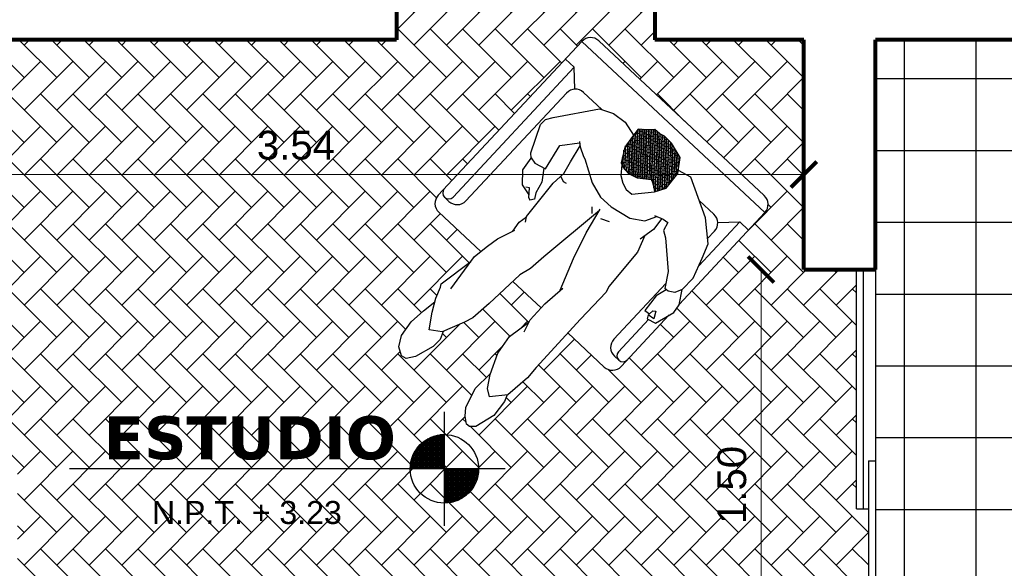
# Model space of a CAD drawing. Header units: inches. Extents: x -2 to 11.2, y -3.4 to 32.7.
# Tile 29 of 42: x 1.1 to 4.5, y 1.7 to 3.6. Entities that reach past the tile are written whole.
import ezdxf

# ---------------------------------------------------------------- set-up
doc = ezdxf.new("R2010")
doc.units = ezdxf.units.IN
doc.header["$MEASUREMENT"] = 0
doc.linetypes.add('CONTINUA', pattern=[0])
for name, color, linetype in [('Cotas', 60, 'Continuous'), ('Mobiliario', 2, 'Continuous'), ('Niveles', 86, 'Continuous'), ('Personas', 241, 'Continuous'), ('Puerta corrediza', 2, 'Continuous'), ('Texto', 98, 'Continuous'), ('Textura piso', 8, 'Continuous'), ('Ventana', 4, 'Continuous')]:
    doc.layers.add(name, color=color, linetype=linetype)
doc.layers.add('Paredes', color=5, linetype='Continuous', lineweight=80)
doc.styles.get("Standard").update_dxf_attribs({"font": 'arial.ttf'})
doc.styles.add('style1', font='arial.ttf')
doc.dimstyles.new('Cotas', dxfattribs={"dimtxt": 0.1, "dimasz": 0.09, "dimexe": 0.2, "dimexo": 0.4, "dimgap": 0.05, "dimtad": 1, "dimzin": 0, "dimdsep": 46, "dimtxsty": 'Standard', "dimblk": 'ARCHTICK', "dimcen": 0.09, "dimse1": 1, "dimse2": 1, "dimclrd": 60, "dimclre": 256, "dimadec": 0, "dimazin": 0, "dimtfac": 1, "dimtix": 1, "dimtofl": 0, "dimtmove": 1, "dimatfit": 3, "dimfxl": 0, "dimtolj": 1, "dimtzin": 0, "dimlwd": 9, "dimarcsym": 0})

# ---------------------------------------------------------------- blocks, each defined once
blk = doc.blocks.new('ppuerta closet')
at = {"layer": 'Puerta corrediza'}
for p, q in [((149.8527, 30.2098), (150.8493, 30.2098)), ((149.8527, 30.1798), (149.8527, 30.2098)), ((150.8493, 30.2098), (150.8493, 30.1798)), ((149.0561, 30.1298), (149.0561, 30.1598)), ((150.0527, 30.1598), (149.0561, 30.1598)), ((149.8527, 30.1798), (150.8493, 30.1798)), ((150.0527, 30.1298), (150.0527, 30.1598)), ((150.0527, 30.1298), (149.0561, 30.1298))]:
    blk.add_line(p, q, dxfattribs=at)
blk = doc.blocks.new('Nivel')
at = {"layer": 'Niveles'}
for p, q in [((46.512, 32.297), (46.512, 32.6947)), ((46.4434, 32.5935), (46.4434, 32.4959)), ((46.512, 32.5942), (46.4444, 32.5942)), ((46.4483, 32.5968), (46.4483, 32.4959)), ((46.512, 32.5991), (46.4522, 32.5991)), ((46.4533, 32.5997), (46.4533, 32.4959)), ((46.4583, 32.6024), (46.4583, 32.4959)), ((46.512, 32.6041), (46.4618, 32.6041)), ((46.4632, 32.6048), (46.4632, 32.4959)), ((46.4682, 32.6069), (46.4682, 32.4959)), ((46.4732, 32.6087), (46.4732, 32.4959)), ((46.512, 32.6091), (46.4743, 32.6091)), ((46.4782, 32.6103), (46.4782, 32.4959)), ((46.4831, 32.6116), (46.4831, 32.4959)), ((46.4881, 32.6128), (46.4881, 32.4959)), ((46.4931, 32.6137), (46.4931, 32.4959)), ((46.512, 32.614), (46.4955, 32.614)), ((46.498, 32.6144), (46.498, 32.4959)), ((46.503, 32.6148), (46.503, 32.4959)), ((46.508, 32.6151), (46.508, 32.4959)), ((46.512, 32.5594), (46.411, 32.5594)), ((46.4135, 32.5632), (46.4135, 32.4959)), ((46.512, 32.5643), (46.4143, 32.5643)), ((46.512, 32.5693), (46.418, 32.5693)), ((46.4185, 32.57), (46.4185, 32.4959)), ((46.512, 32.5743), (46.4221, 32.5743)), ((46.4235, 32.5759), (46.4235, 32.4959)), ((46.512, 32.5792), (46.4267, 32.5792)), ((46.4284, 32.581), (46.4284, 32.4959)), ((46.512, 32.5842), (46.4318, 32.5842)), ((46.4334, 32.5856), (46.4334, 32.4959)), ((46.512, 32.5892), (46.4377, 32.5892)), ((46.4384, 32.5898), (46.4384, 32.4959)), ((46.512, 32.5246), (46.3962, 32.5246)), ((46.512, 32.5295), (46.3975, 32.5295)), ((46.3986, 32.533), (46.3986, 32.4959)), ((46.512, 32.5345), (46.3991, 32.5345)), ((46.512, 32.5395), (46.4009, 32.5395)), ((46.512, 32.5444), (46.403, 32.5444)), ((46.4036, 32.5457), (46.4036, 32.4959)), ((46.512, 32.5494), (46.4054, 32.5494)), ((46.512, 32.5544), (46.408, 32.5544)), ((46.4086, 32.5553), (46.4086, 32.4959)), ((46.7232, 32.4959), (45.2054, 32.4959)), ((46.512, 32.4997), (46.3928, 32.4997)), ((46.512, 32.5047), (46.393, 32.5047)), ((46.512, 32.5096), (46.3935, 32.5096)), ((46.3936, 32.5109), (46.3936, 32.4959)), ((46.512, 32.5146), (46.3942, 32.5146)), ((46.512, 32.5196), (46.3951, 32.5196)), ((46.6313, 32.4947), (46.512, 32.4947)), ((46.6312, 32.4898), (46.512, 32.4898)), ((46.513, 32.4959), (46.513, 32.3766)), ((46.5179, 32.4959), (46.5179, 32.3767)), ((46.5229, 32.4959), (46.5229, 32.3771)), ((46.5279, 32.4959), (46.5279, 32.3776)), ((46.5328, 32.4959), (46.5328, 32.3784)), ((46.5378, 32.4959), (46.5378, 32.3794)), ((46.5428, 32.4959), (46.5428, 32.3806)), ((46.5478, 32.4959), (46.5478, 32.382)), ((46.5527, 32.4959), (46.5527, 32.3837)), ((46.5577, 32.4959), (46.5577, 32.3857)), ((46.5627, 32.4959), (46.5627, 32.3878)), ((46.5676, 32.4959), (46.5676, 32.3903)), ((46.5726, 32.4959), (46.5726, 32.3931)), ((46.5776, 32.4959), (46.5776, 32.3962)), ((46.5826, 32.4959), (46.5826, 32.3996)), ((46.5875, 32.4959), (46.5875, 32.4035)), ((46.5925, 32.4959), (46.5925, 32.4078)), ((46.5975, 32.4959), (46.5975, 32.4126)), ((46.6024, 32.4959), (46.6024, 32.418)), ((46.6074, 32.4959), (46.6074, 32.4242)), ((46.6124, 32.4959), (46.6124, 32.4314)), ((46.6174, 32.4959), (46.6174, 32.4399)), ((46.6223, 32.4959), (46.6223, 32.4504)), ((46.6273, 32.4959), (46.6273, 32.4651)), ((46.6308, 32.4848), (46.512, 32.4848)), ((46.6302, 32.4798), (46.512, 32.4798)), ((46.6295, 32.4748), (46.512, 32.4748)), ((46.6285, 32.4699), (46.512, 32.4699)), ((46.6272, 32.4649), (46.512, 32.4649)), ((46.6258, 32.4599), (46.512, 32.4599)), ((46.6241, 32.455), (46.512, 32.455)), ((46.6222, 32.45), (46.512, 32.45)), ((46.6199, 32.445), (46.512, 32.445)), ((46.6175, 32.44), (46.512, 32.44)), ((46.6147, 32.4351), (46.512, 32.4351)), ((46.6116, 32.4301), (46.512, 32.4301)), ((46.6081, 32.4251), (46.512, 32.4251)), ((46.6042, 32.4202), (46.512, 32.4202)), ((46.5999, 32.4152), (46.512, 32.4152)), ((46.5951, 32.4102), (46.512, 32.4102)), ((46.5896, 32.4052), (46.512, 32.4052)), ((46.5834, 32.4003), (46.512, 32.4003)), ((46.5762, 32.3953), (46.512, 32.3953)), ((46.5677, 32.3903), (46.512, 32.3903)), ((46.557, 32.3854), (46.512, 32.3854)), ((46.542, 32.3804), (46.512, 32.3804))]:
    blk.add_line(p, q, dxfattribs=at)
blk.add_circle((46.512, 32.4959), 0.1193, dxfattribs=at)
blk = doc.blocks.new('Sillon')
at = {"layer": 'Mobiliario'}
for p, q in [((157.6597, 33.5875), (158.3928, 33.5875)), ((158.309, 33.5456), (158.309, 33.5875)), ((157.6696, 33.5665), (157.6696, 33.5456)), ((157.6178, 33.5456), (157.6178, 33.3452)), ((158.309, 33.5456), (157.6906, 33.5456)), ((158.2549, 33.4914), (158.309, 33.5456)), ((158.4347, 33.5456), (158.4347, 32.7566)), ((157.7115, 33.5037), (158.2253, 33.5037)), ((158.2671, 33.3745), (158.2671, 33.4618)), ((157.6178, 33.1932), (157.6178, 33.0581)), ((157.6178, 32.9303), (157.6178, 32.7566)), ((158.2671, 32.8404), (158.2671, 32.909)), ((158.2549, 32.8108), (158.309, 32.7566)), ((157.6696, 32.7357), (157.6696, 32.7566)), ((157.8436, 32.7566), (157.6906, 32.7566)), ((158.309, 32.7566), (158.0996, 32.7566)), ((158.309, 32.7566), (158.309, 32.7147)), ((157.905, 32.7147), (157.6597, 32.7147)), ((158.3928, 32.7147), (157.9553, 32.7147))]:
    blk.add_line(p, q, dxfattribs=at)
for points in [[(158.3928, 33.5875), (158.3928, 32.7147)], [(157.7115, 32.7985), (157.9765, 32.7985)], [(158.1903, 32.7985), (158.2253, 32.7985)]]:
    blk.add_lwpolyline(points, dxfattribs=at)
for centre, radius, start, end in [((157.6597, 33.5456), 0.0419, 90, 180), ((157.6906, 33.5665), 0.0209, 90, 270), ((158.3928, 33.5456), 0.0419, 0, 90), ((157.7115, 33.5456), 0.0419, 180, 270), ((158.2253, 33.4618), 0.0419, 0, 90), ((158.2253, 32.8404), 0.0419, 270, 0), ((157.7115, 32.7566), 0.0419, 90, 180), ((157.6597, 32.7566), 0.0419, 180, 270), ((157.6906, 32.7357), 0.0209, 90, 270), ((158.3928, 32.7566), 0.0419, 270, 0)]:
    blk.add_arc(centre, radius, start, end, dxfattribs=at)
blk = doc.blocks.new('personas')
at = {"layer": 'Personas'}
h = blk.add_hatch(dxfattribs=at)
h.set_pattern_fill('ANSI38', color=250, scale=0.05, style=0)
h.paths.add_polyline_path([(158.3035, 33.2349), (158.2713, 33.2329), (158.2256, 33.2271), (158.1773, 33.1985), (158.1703, 33.1831), (158.1678, 33.1555), (158.1777, 33.1221), (158.2074, 33.0818), (158.194, 33.0589), (158.1835, 33.045), (158.2196, 33.024), (158.285, 33.0285), (158.3318, 33.0614), (158.3472, 33.1167), (158.3481, 33.1521), (158.3428, 33.1696), (158.3424, 33.193), (158.3206, 33.2139)])
at = {"layer": 'Personas', "color": 87}
for p, q in [((157.9881, 33.4526, 3.6039), (158.0827, 33.4957, 3.6039)), ((158.0827, 33.4957, 3.6039), (158.1079, 33.4949, 3.6039)), ((158.1079, 33.4949, 3.6039), (158.1316, 33.4796, 3.6039)), ((157.9749, 33.4394, 3.6039), (157.9881, 33.4526, 3.6039)), ((158.1316, 33.4796, 3.6039), (158.2636, 33.3824)), ((157.9757, 33.4402, 3.6039), (157.971, 33.4175, 3.6039)), ((157.971, 33.4175, 3.6039), (157.9819, 33.3769, 3.6039)), ((157.9819, 33.3769, 3.6039), (158.0759, 33.3962, 3.6039)), ((158.0759, 33.3962, 3.6039), (158.1294, 33.3522)), ((158.2636, 33.3824), (158.2846, 33.3361)), ((158.1319, 33.3557), (158.1209, 33.3408)), ((158.1209, 33.3408), (158.1033, 33.3099)), ((158.2846, 33.3361), (158.2902, 33.2852)), ((158.1006, 33.3008), (158.0576, 33.2251)), ((158.1033, 33.3099), (158.1006, 33.3008)), ((158.2902, 33.2852), (158.2776, 33.2333)), ((158.0576, 33.2251), (158.0405, 33.1697)), ((158.0405, 33.1697), (158.0416, 33.1191)), ((158.0416, 33.1191), (158.0573, 33.0448)), ((158.0573, 33.0448), (158.0857, 33.0009)), ((158.3073, 32.9875), (158.294, 33.0348)), ((158.0857, 33.0009), (158.1256, 32.9803)), ((158.1227, 32.9882), (158.1338, 32.9579)), ((158.2387, 32.8533), (158.3073, 32.9875)), ((158.1366, 32.938), (158.1054, 32.9301)), ((158.1338, 32.9579), (158.1366, 32.938)), ((158.0921, 32.9076), (158.0126, 32.8211)), ((158.1054, 32.9301), (158.0921, 32.9076)), ((158.178, 32.7847), (158.2387, 32.8533)), ((158.0126, 32.8211), (157.9613, 32.789)), ((157.9622, 32.774), (157.9613, 32.789)), ((157.975, 32.7544), (157.9622, 32.774)), ((158.0548, 32.7417), (158.128, 32.7661)), ((158.128, 32.7661), (158.178, 32.7847)), ((157.9996, 32.7426), (157.975, 32.7544)), ((157.9996, 32.7426), (158.0548, 32.7417))]:
    blk.add_line(p, q, dxfattribs=at)
at = {"layer": 'Personas', "color": 11}
for p, q in [((157.8865, 33.3974, 3.6039), (157.9253, 33.4325, 3.6039)), ((157.9253, 33.4325, 3.6039), (157.9749, 33.4394, 3.6039)), ((157.8767, 33.3571, 3.6039), (157.8865, 33.3974, 3.6039)), ((157.8958, 33.373, 3.6039), (157.8887, 33.3842, 3.6039)), ((157.9801, 33.3837, 3.6039), (157.9389, 33.3549, 3.6039)), ((157.8687, 33.3505, 3.6039), (157.8657, 33.3424, 3.6039)), ((157.8687, 33.3505, 3.6039), (157.8958, 33.373, 3.6039)), ((157.9389, 33.3549, 3.6039), (157.8985, 33.3448, 3.6039)), ((157.8781, 33.3331, 3.6039), (157.8657, 33.3424, 3.6039)), ((157.8985, 33.3448, 3.6039), (157.8781, 33.3331, 3.6039)), ((158.1745, 33.1924), (158.1444, 33.169)), ((158.1296, 33.1455), (158.121, 33.1226)), ((158.1444, 33.169), (158.1296, 33.1455)), ((158.121, 33.1226), (158.1235, 33.0972)), ((158.1235, 33.0972), (158.1835, 33.045)), ((157.922, 32.7937), (157.8578, 32.7874)), ((157.8578, 32.7874), (157.8601, 32.7679)), ((157.8601, 32.7679), (157.876, 32.7662)), ((157.876, 32.7662), (157.8832, 32.7579)), ((157.9613, 32.7828), (157.922, 32.7937)), ((157.8832, 32.7579), (157.8586, 32.7451)), ((157.9536, 32.7137), (157.9996, 32.7426)), ((157.9219, 32.7098), (157.9536, 32.7137))]:
    blk.add_line(p, q, dxfattribs=at)
at = {"layer": 'Personas', "color": 38}
for p, q in [((157.1798, 33.3277), (157.216, 33.3481)), ((157.216, 33.3481), (157.2739, 33.3555)), ((157.2739, 33.3555), (157.3308, 33.3507)), ((157.3308, 33.3507), (157.381, 33.3431)), ((157.1639, 33.2998), (157.1798, 33.3277)), ((157.1687, 33.2816), (157.1639, 33.2998)), ((157.1955, 33.2626), (157.1687, 33.2816)), ((157.263, 33.2409), (157.1955, 33.2626)), ((157.3244, 33.2513), (157.2979, 33.24)), ((157.2979, 33.24), (157.263, 33.2409)), ((157.1615, 32.9943), (157.1856, 33.0131)), ((157.1856, 33.0131), (157.2553, 33.0343)), ((157.2553, 33.0343), (157.3292, 33.0307)), ((157.1448, 32.9723), (157.1615, 32.9943)), ((157.1453, 32.9586), (157.1448, 32.9723)), ((157.161, 32.9423), (157.1453, 32.9586)), ((157.2317, 32.9225), (157.161, 32.9423)), ((157.3157, 32.9381), (157.2926, 32.9282)), ((157.2926, 32.9282), (157.2317, 32.9225))]:
    blk.add_line(p, q, dxfattribs=at)
at = {"layer": 'Personas', "color": 20}
for p, q in [((157.3479, 33.3253), (157.3919, 33.349)), ((157.3919, 33.349), (157.4313, 33.3638)), ((157.4313, 33.3638), (157.4416, 33.3702)), ((157.4416, 33.3702), (157.5691, 33.3467)), ((157.4516, 33.3337), (157.5905, 33.3491)), ((157.5905, 33.3491), (157.647, 33.3411)), ((157.2955, 33.2905), (157.3479, 33.3253)), ((157.647, 33.3411), (157.6899, 33.3329)), ((157.6899, 33.3329), (157.7533, 33.3099)), ((157.7458, 33.3126), (157.7836, 33.318)), ((157.7836, 33.318), (157.8145, 33.3116)), ((157.7993, 33.3018), (157.816, 33.3126)), ((157.816, 33.3126), (157.9637, 33.3238)), ((157.9637, 33.3238), (158.0133, 33.3194)), ((157.9992, 33.3198), (157.9918, 33.3018)), ((158.0133, 33.3194), (158.06, 33.3303)), ((158.06, 33.3303), (158.1233, 33.344)), ((157.3217, 33.2525), (157.2955, 33.2905)), ((157.9918, 33.3018), (157.995, 33.2909)), ((157.3992, 33.2195), (157.3217, 33.2525)), ((157.43, 33.208), (157.3992, 33.2195)), ((157.5052, 33.2005), (157.43, 33.208)), ((157.6516, 33.191), (157.5052, 33.2005)), ((157.6933, 33.1785), (157.6516, 33.191)), ((157.7546, 33.1725), (157.6933, 33.1785)), ((158.0045, 33.1408), (157.7546, 33.1725)), ((157.9163, 33.1211), (158.0097, 33.1419)), ((157.9798, 33.1518), (157.9968, 33.1684)), ((157.821, 33.0928), (157.9163, 33.1211)), ((157.9996, 33.0876), (157.9867, 33.1179)), ((157.7082, 33.0509), (157.821, 33.0928)), ((157.327, 33.0298), (157.3997, 33.0607)), ((157.3997, 33.0607), (157.4703, 33.0705)), ((157.4703, 33.0705), (157.5527, 33.0553)), ((157.517, 33.0445), (157.5615, 33.058)), ((157.5615, 33.058), (157.6367, 33.0581)), ((157.6367, 33.0581), (157.7199, 33.0497)), ((157.2848, 33.0031), (157.327, 33.0298)), ((157.2688, 32.9783), (157.2848, 33.0031)), ((157.3176, 32.9365), (157.2688, 32.9783)), ((157.4074, 32.9264), (157.3176, 32.9365)), ((157.8336, 32.936), (157.8124, 32.9294)), ((157.9892, 32.9455), (157.8336, 32.936)), ((158.0487, 32.9652), (157.9892, 32.9455)), ((158.0845, 32.9584), (158.0284, 32.9691)), ((158.1321, 32.9626), (158.0845, 32.9584)), ((157.4545, 32.9288), (157.4074, 32.9264)), ((157.6836, 32.9309), (157.4545, 32.9288)), ((157.8124, 32.9294), (157.6836, 32.9309))]:
    blk.add_line(p, q, dxfattribs=at)
at = {"layer": 'Personas', "color": 250}
for p, q in [((158.2256, 33.2271), (158.1773, 33.1985)), ((158.2713, 33.2329), (158.2256, 33.2271)), ((158.3035, 33.2349), (158.2713, 33.2329)), ((158.3206, 33.2139), (158.3035, 33.2349)), ((158.3424, 33.193), (158.3206, 33.2139)), ((158.1703, 33.1831), (158.1678, 33.1555)), ((158.1773, 33.1985), (158.1703, 33.1831)), ((158.3428, 33.1696), (158.3424, 33.193)), ((158.1678, 33.1555), (158.1777, 33.1221)), ((158.3481, 33.1521), (158.3428, 33.1696)), ((158.3472, 33.1167), (158.3481, 33.1521)), ((158.1777, 33.1221), (158.2074, 33.0818)), ((158.3318, 33.0614), (158.3472, 33.1167)), ((158.2074, 33.0818), (158.194, 33.0589)), ((158.194, 33.0589), (158.1835, 33.045)), ((158.1835, 33.045), (158.2196, 33.024)), ((158.285, 33.0285), (158.3318, 33.0614)), ((158.2196, 33.024), (158.285, 33.0285))]:
    blk.add_line(p, q, dxfattribs=at)
at = {"layer": 'Personas', "color": 11}
blk.add_lwpolyline([(157.8586, 32.7451), (157.855, 32.7682), (157.842, 32.7621), (157.8512, 32.7305), (157.9219, 32.7098)], dxfattribs=at)
blk = doc.blocks.new('_ArchTick')
at = {"color": 0, "linetype": 'ByBlock', "const_width": 0.15}
blk.add_lwpolyline([(-0.5, -0.5), (0.5, 0.5)], dxfattribs=at)
blk = doc.blocks.new('*D98')
at = {"layer": 'Cotas', "color": 60, "linetype": 'CONTINUA', "lineweight": 9, "transparency": 16777216}
blk.add_line((3.7896, 3.081), (0.25, 3.081), dxfattribs=at)
at = {"layer": 'Defpoints', "color": 0, "transparency": 16777216}
for p in [(0.25, 3.081), (0.25, 3.081), (3.7896, 3.081)]:
    blk.add_point(p, dxfattribs=at)
at = {"layer": 'Cotas', "color": 60, "lineweight": 9, "transparency": 16777216, "xscale": 0.09, "yscale": 0.09, "zscale": 0.09, "rotation": 180}
blk.add_blockref('_ArchTick', (0.25, 3.081), dxfattribs=at)
at = {"layer": 'Cotas', "color": 60, "lineweight": 9, "transparency": 16777216, "xscale": 0.09, "yscale": 0.09, "zscale": 0.09}
blk.add_blockref('_ArchTick', (3.7896, 3.081), dxfattribs=at)
at = {"layer": 'Cotas', "color": 0, "transparency": 16777216, "insert": (2.0198, 3.1821), "char_height": 0.1, "attachment_point": 5}
blk.add_mtext('\\A1;3.54', dxfattribs=at)
blk = doc.blocks.new('*D101')
at = {"layer": 'Cotas', "color": 60, "linetype": 'CONTINUA', "lineweight": 9, "transparency": 16777216}
blk.add_line((3.6403, 2.75), (3.6403, 1.25), dxfattribs=at)
at = {"layer": 'Defpoints', "color": 0, "transparency": 16777216}
for p in [(3.6403, 2.75), (3.6403, 1.25), (3.6403, 1.25)]:
    blk.add_point(p, dxfattribs=at)
at = {"layer": 'Cotas', "color": 60, "lineweight": 9, "transparency": 16777216, "xscale": 0.09, "yscale": 0.09, "zscale": 0.09}
for p, rotation in [((3.6403, 2.75), 90), ((3.6403, 1.25), 270)]:
    blk.add_blockref('_ArchTick', p, dxfattribs=dict(at, rotation=rotation))
at = {"layer": 'Cotas', "color": 0, "transparency": 16777216, "insert": (3.5392, 2), "char_height": 0.1, "attachment_point": 5, "rotation": 90}
blk.add_mtext('\\A1;1.50', dxfattribs=at)

msp = doc.modelspace()

# ---------------------------------------------------------------- hatches: boundary and pattern name
at = {"layer": 'Textura piso'}
h = msp.add_hatch(dxfattribs=at)
h.set_pattern_fill('AR-HBONE', color=256, scale=0.02, angle=270, style=0)
h.set_pattern_definition([(315, (-41.409755, -126.97242), (0.113137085, -3e-17), [0.24, -0.08]), (45, (-41.35319, -127.02899), (0.113137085, -3e-17), [0.24, -0.08])])
edge = h.paths.add_edge_path()
edge.add_line((3.7896, 0.85), (3.7896, 1.25))
edge.add_line((3.7896, 1.25), (4.0145, 1.25))
edge.add_line((4.0145, 1.25), (4.0145, 1.9164))
edge.add_line((4.0145, 1.9164), (3.9978, 1.9164))
edge.add_line((3.9978, 1.9164), (3.9727, 1.9164))
edge.add_line((3.9727, 1.9164), (3.9727, 2.75))
edge.add_line((3.9727, 2.75), (3.7896, 2.75))
edge.add_line((3.7896, 2.75), (3.7896, 3.5497))
edge.add_line((3.7896, 3.5497), (3.27, 3.5497))
edge.add_line((3.27, 3.5497), (3.27, 3.6697))
edge.add_line((3.27, 3.6697), (3.32, 3.6697))
edge.add_line((3.32, 3.6697), (3.32, 4.4663))
edge.add_line((3.32, 4.4663), (3.3, 4.4663))
edge.add_line((3.3, 4.4663), (3.27, 4.4663))
edge.add_line((3.27, 4.4663), (3.27, 4.6648))
edge.add_line((3.27, 4.6648), (3.2665, 4.6648))
edge.add_line((3.2665, 4.6648), (3.2665, 4.6571))
edge.add_ellipse((3.2584, 4.6571), major_axis=(0.00575, 0.00575), ratio=1, start_angle=220.3243, end_angle=315, ccw=False)
edge.add_line((3.2577, 4.649), (3.2484, 4.6513))
edge.add_line((3.2484, 4.6513), (3.2484, 4.6584))
edge.add_line((3.2484, 4.6584), (3.2423, 4.6584))
edge.add_ellipse((3.2622, 4.6422), major_axis=(0.0182, 0.0182), ratio=1, start_angle=95.834, end_angle=134.8998)
edge.add_line((3.2366, 4.6422), (3.2322, 4.6422))
edge.add_line((3.2322, 4.6422), (3.2322, 4.632))
edge.add_line((3.2322, 4.632), (3.1782, 4.632))
edge.add_ellipse((3.2308, 5.4598), major_axis=(0.5865, 0.5865), ratio=1, start_angle=134.7855, end_angle=221.3655, ccw=False)
edge.add_line((2.4013, 5.4629), (2.37, 5.4629))
edge.add_line((2.37, 5.4629), (2.37, 5.0829))
edge.add_line((2.37, 5.0829), (2.37, 4.2329))
edge.add_line((2.37, 4.2329), (2.37, 3.5497))
edge.add_line((2.37, 3.5497), (0.25, 3.5497))
edge.add_line((0.25, 3.5497), (0.25, 2.05))
edge.add_line((0.25, 2.05), (1.05, 2.05))
edge.add_line((1.05, 2.05), (1.05, 0.25))
edge.add_line((1.05, 0.25), (1.1503, 0.25))
edge.add_ellipse((1.1512, 0.2512), major_axis=(0.000883, -0.000883), ratio=1, start_angle=405, end_angle=630, ccw=False)
edge.add_line((1.151, 0.2537), (1.1525, 0.2537))
edge.add_line((1.1525, 0.2537), (1.1525, 0.2936))
edge.add_ellipse((1.1565, 0.2936), major_axis=(0.0028, -0.0028), ratio=1, start_angle=135, end_angle=225, ccw=False)
edge.add_line((1.1577, 0.2981), (1.1577, 0.6082))
edge.add_ellipse((1.1565, 0.6127), major_axis=(0.0028, 0.0028), ratio=1, start_angle=135, end_angle=225, ccw=False)
edge.add_line((1.152, 0.614), (1.1525, 0.614))
edge.add_line((1.1525, 0.614), (1.1525, 0.6526))
edge.add_line((1.1525, 0.6526), (1.1837, 0.6526))
edge.add_arc((1.169, 0.2716), 0.3813, 2.109, 87.7874, ccw=False)
edge.add_arc((1.931, 0.2716), 0.3813, 92.2126, 177.891, ccw=False)
edge.add_line((1.9163, 0.6526), (1.9475, 0.6526))
edge.add_line((1.9475, 0.6526), (1.9475, 0.6127))
edge.add_ellipse((1.9435, 0.6127), major_axis=(0.0028, -0.0028), ratio=1, start_angle=315, end_angle=405, ccw=False)
edge.add_line((1.9423, 0.6082), (1.9423, 0.2981))
edge.add_ellipse((1.9435, 0.2936), major_axis=(0.0028, 0.0028), ratio=1, start_angle=-45, end_angle=45)
edge.add_line((1.948, 0.2924), (1.9475, 0.2924))
edge.add_line((1.9475, 0.2924), (1.9475, 0.2537))
edge.add_line((1.9475, 0.2537), (1.9475, 0.2512))
edge.add_ellipse((1.9488, 0.2512), major_axis=(0.000883, 0.000883), ratio=1, start_angle=-90, end_angle=135, ccw=False)
edge.add_line((1.9494, 0.2525), (1.9492, 0.2525))
edge.add_ellipse((1.9488, 0.2512), major_axis=(0.000883, 0.000883), ratio=1, start_angle=-90, end_angle=135)
edge.add_line((1.9497, 0.25), (1.95, 0.25))
edge.add_line((1.95, 0.25), (2.1896, 0.25))
edge.add_line((2.1896, 0.25), (2.1896, 0.85))
edge.add_line((2.1896, 0.85), (3.7896, 0.85))
h.paths.add_polyline_path([(3.2117, 1.5831), (3.2174, 1.5773), (3.2237, 1.57), (3.2237, 1.5367), (3.2309, 1.5367), (3.2309, 1.4912), (3.2329, 1.4896), (3.2309, 1.4869), (3.2309, 1.4765), (3.2236, 1.4765), (3.2123, 1.4607, -0.267516), (3.2622, 1.3742), (3.2622, 1.257), (3.2801, 1.257), (3.2801, 1.3611), (3.3507, 1.3611), (3.3507, 1.1007), (3.2801, 1.1007), (3.2801, 1.145), (3.2622, 1.1509), (3.2622, 1.1165, -0.414214), (3.1622, 1.0165), (3.0516, 1.0165), (3.0516, 0.9313), (3.0115, 0.9313), (3.0115, 1.0165), (2.9022, 1.0165, -0.414214), (2.8022, 1.1165), (2.8022, 1.1509), (2.7809, 1.1439), (2.7809, 1.1007), (2.7103, 1.1007), (2.7103, 1.3611), (2.7809, 1.3611), (2.7809, 1.257), (2.8022, 1.257), (2.8022, 1.3742, -0.265581), (2.8515, 1.4604), (2.8417, 1.4745), (2.833, 1.4745), (2.833, 1.487), (2.8309, 1.4901), (2.833, 1.4915), (2.833, 1.5347), (2.8405, 1.5347), (2.8411, 1.5455), (2.8418, 1.5529), (2.8432, 1.5628), (2.8461, 1.5728), (2.8499, 1.5802), (2.8546, 1.5856), (2.8602, 1.5898), (2.8665, 1.5934), (2.8733, 1.5963), (2.8806, 1.5987), (2.8882, 1.6006), (2.8961, 1.6021), (2.9039, 1.6032), (2.9114, 1.6039), (2.9196, 1.6044), (2.9278, 1.6045), (2.9335, 1.6044), (2.9359, 1.6043), (2.9383, 1.6042), (2.9406, 1.6042), (2.9433, 1.6041), (2.9464, 1.6041), (2.9503, 1.6041), (2.9552, 1.6041), (2.9613, 1.6041), (2.9691, 1.6041), (2.9786, 1.6041), (2.9901, 1.6041), (3.0032, 1.6041), (3.0175, 1.6041), (3.0324, 1.6041), (3.0476, 1.604), (3.0626, 1.604), (3.0768, 1.604), (3.09, 1.6039), (3.1016, 1.6039), (3.1117, 1.6038), (3.1206, 1.6037), (3.1284, 1.6036), (3.1386, 1.6033), (3.1496, 1.6029), (3.1593, 1.6023), (3.168, 1.6014), (3.1762, 1.6003), (3.1841, 1.5987), (3.1919, 1.5965), (3.1997, 1.5927), (3.2065, 1.5877)], flags=16)
h.paths.add_polyline_path([(3.1872, 1.5184), (3.1934, 1.5165), (3.1992, 1.514), (3.2059, 1.5097), (3.2079, 1.508), (3.2041, 1.5108), (3.2007, 1.513), (3.1976, 1.5147), (3.1946, 1.516), (3.1916, 1.5171), (3.1886, 1.518), (3.1855, 1.5187), (3.1824, 1.5194), (3.1792, 1.52), (3.1759, 1.5206), (3.1726, 1.5211), (3.1692, 1.5215), (3.1657, 1.522), (3.1623, 1.5224), (3.1588, 1.5228), (3.1552, 1.5233), (3.1516, 1.5237), (3.148, 1.524), (3.1444, 1.5244), (3.1407, 1.5247), (3.137, 1.5249), (3.1333, 1.5251), (3.1293, 1.5253), (3.1249, 1.5254), (3.1197, 1.5254), (3.1136, 1.5255), (3.1063, 1.5255), (3.0976, 1.5255), (3.0872, 1.5255), (3.075, 1.5255), (3.0615, 1.5255), (3.047, 1.5255), (3.0322, 1.5255), (3.0175, 1.5255), (3.0035, 1.5255), (2.9906, 1.5255), (2.9793, 1.5255), (2.97, 1.5255), (2.9627, 1.5255), (2.9569, 1.5255), (2.9524, 1.5255), (2.9489, 1.5255), (2.9462, 1.5255), (2.9439, 1.5254), (2.9418, 1.5254), (2.9397, 1.5253), (2.9375, 1.5253), (2.9352, 1.5252), (2.9328, 1.5251), (2.9304, 1.525), (2.9279, 1.5249), (2.9254, 1.5247), (2.9228, 1.5246), (2.9202, 1.5244), (2.9176, 1.5242), (2.915, 1.5239), (2.9122, 1.5237), (2.9095, 1.5234), (2.9066, 1.5231), (2.9036, 1.5228), (2.9006, 1.5224), (2.8974, 1.5221), (2.8942, 1.5217), (2.8909, 1.5212), (2.8875, 1.5207), (2.8842, 1.5201), (2.8808, 1.5194), (2.8774, 1.5187), (2.8741, 1.5178), (2.8708, 1.5167), (2.8674, 1.5154), (2.8639, 1.5136), (2.8601, 1.5111), (2.8558, 1.5078), (2.8511, 1.5036), (2.8456, 1.4982), (2.8431, 1.4955), (2.8437, 1.4932), (2.845, 1.4901), (2.8464, 1.4877), (2.8482, 1.4859), (2.8502, 1.4845), (2.8526, 1.4835), (2.8552, 1.4826), (2.8582, 1.4817), (2.8616, 1.4809), (2.8669, 1.4798), (2.8697, 1.4793), (2.8631, 1.4806), (2.8564, 1.4822), (2.8496, 1.4844), (2.8455, 1.4886), (2.8429, 1.4952), (2.843, 1.4954), (2.8427, 1.4971), (2.8431, 1.4955), (2.8456, 1.4982), (2.8511, 1.5036), (2.858, 1.5098), (2.8656, 1.5146), (2.872, 1.5172), (2.8789, 1.5191), (2.8857, 1.5204), (2.8923, 1.5214), (2.8985, 1.5222), (2.9069, 1.5231), (2.9151, 1.524), (2.9228, 1.5246), (2.9302, 1.525), (2.9373, 1.5253), (2.944, 1.5254), (2.9502, 1.5255), (2.9569, 1.5255), (2.9627, 1.5255), (2.97, 1.5255), (2.9793, 1.5255), (2.9906, 1.5255), (3.0035, 1.5255), (3.0175, 1.5255), (3.0322, 1.5255), (3.047, 1.5255), (3.0615, 1.5255), (3.075, 1.5255), (3.0872, 1.5255), (3.0976, 1.5255), (3.1063, 1.5255), (3.1136, 1.5255), (3.1228, 1.5254), (3.1315, 1.5252), (3.1388, 1.5248), (3.146, 1.5242), (3.1532, 1.5235), (3.1602, 1.5227), (3.1682, 1.5217), (3.1745, 1.5208), (3.181, 1.5197)], flags=0)
h.paths.add_polyline_path([(2.9241, 1.6045), (2.9165, 1.6043), (2.9149, 1.6042), (2.9225, 1.6045)], flags=16)
h.paths.add_polyline_path([(3.0942, 2.4106), (2.9673, 2.5291), (2.8569, 2.4088), (2.8265, 2.3728), (2.7579, 2.314), (2.7554, 2.3137), (2.7468, 2.2901), (2.7094, 2.2416), (2.6466, 2.2035), (2.6241, 2.2031), (2.6137, 2.2121), (2.6091, 2.2394), (2.6117, 2.2698), (2.6438, 2.3353), (2.6968, 2.3867), (2.7231, 2.4587), (2.7642, 2.517), (2.8315, 2.5669), (2.8356, 2.5751), (2.8739, 2.6164), (2.7752, 2.7086), (2.6929, 2.6313), (2.6361, 2.5814), (2.6067, 2.5668), (2.5324, 2.5338), (2.5226, 2.5067), (2.498, 2.4819), (2.4362, 2.4474), (2.404, 2.4407), (2.3874, 2.4497), (2.3779, 2.4803), (2.3877, 2.5207), (2.4218, 2.5681), (2.4641, 2.6063), (2.504, 2.6379), (2.5071, 2.6498), (2.5232, 2.6888), (2.5256, 2.7006), (2.6297, 2.7777), (2.6426, 2.795), (2.6641, 2.8124), (2.5177, 2.9492, -0.414214), (2.5157, 3.0084), (3.0161, 3.5441, -0.414214), (3.0753, 3.5461), (3.6518, 3.0075, -0.414214), (3.6538, 2.9483), (3.3552, 2.6286), (3.3548, 2.6266), (3.336, 2.6008), (3.3208, 2.5918), (3.1534, 2.4126, -0.414214)], flags=16)
h.paths.add_polyline_path([(3.2606, 1.193), (3.2618, 1.1926), (3.2606, 1.1926)], flags=0)
h.paths.add_polyline_path([(1.884, 0.816), (1.884, 0.8201), (1.879, 0.8201), (1.879, 0.8162, 0.010423)], flags=16)
h.paths.add_polyline_path([(1.8851, 1.0537), (1.8989, 1.0537), (1.8989, 1.0487), (1.9237, 1.0487), (1.9237, 1.0438), (1.9337, 1.0438), (1.9337, 1.0388), (1.9436, 1.0388), (1.9436, 1.0338), (1.9536, 1.0338), (1.9536, 1.0289), (1.9585, 1.0289), (1.9585, 1.0239), (1.9635, 1.0239), (1.9635, 1.0189), (1.9735, 1.0189), (1.9735, 1.009), (1.9784, 1.009), (1.9784, 1.004), (1.9834, 1.004), (1.9834, 0.9941), (1.9884, 0.9941), (1.9884, 0.9841), (1.9933, 0.9841), (1.9933, 0.9742), (1.9983, 0.9742), (1.9983, 0.9543), (2.0033, 0.9543), (2.0033, 0.9354), (1.8851, 0.9354), (1.8851, 0.825), (1.8392, 0.825), (1.8392, 0.83), (1.8293, 0.83), (1.8293, 0.835), (1.8193, 0.835), (1.8193, 0.8399), (1.8144, 0.8399), (1.8144, 0.8449), (1.8044, 0.8449), (1.8044, 0.8499), (1.7995, 0.8499), (1.7995, 0.8549), (1.7945, 0.8549), (1.7945, 0.8648), (1.7895, 0.8648), (1.7895, 0.8698), (1.7845, 0.8698), (1.7845, 0.8797), (1.7796, 0.8797), (1.7796, 0.8897), (1.7746, 0.8897), (1.7746, 0.9046), (1.7696, 0.9046), (1.7696, 0.9354), (1.7408, 0.9354), (1.7402, 0.9282), (1.739, 0.9201), (1.7374, 0.9122), (1.7352, 0.9044), (1.7314, 0.8965), (1.7264, 0.8898), (1.7218, 0.8846), (1.716, 0.8789), (1.7087, 0.8725), (1.6754, 0.8725), (1.6754, 0.8653), (1.6299, 0.8653), (1.6284, 0.8634), (1.6256, 0.8653), (1.6153, 0.8653), (1.6153, 0.8727), (1.5994, 0.884, -0.267516), (1.5129, 0.8341), (1.3957, 0.8341), (1.3957, 0.8161), (1.4998, 0.8161), (1.4998, 0.7456), (1.2394, 0.7456), (1.2394, 0.8161), (1.2837, 0.8161), (1.2896, 0.8341), (1.2552, 0.8341, -0.414214), (1.1552, 0.9341), (1.1552, 1.0447), (1.07, 1.0447), (1.07, 1.0847), (1.1552, 1.0847), (1.1552, 1.1941, -0.414214), (1.2552, 1.2941), (1.2897, 1.2941), (1.2826, 1.3154), (1.2394, 1.3154), (1.2394, 1.386), (1.4998, 1.386), (1.4998, 1.3154), (1.3957, 1.3154), (1.3957, 1.2941), (1.5129, 1.2941, -0.265581), (1.5991, 1.2448), (1.6132, 1.2546), (1.6132, 1.2633), (1.6257, 1.2633), (1.6288, 1.2654), (1.6302, 1.2633), (1.6734, 1.2633), (1.6734, 1.2557), (1.6842, 1.2551), (1.6916, 1.2544), (1.7015, 1.2531), (1.7115, 1.2502), (1.7189, 1.2463), (1.7243, 1.2417), (1.7286, 1.2361), (1.7321, 1.2298), (1.7351, 1.223), (1.7375, 1.2157), (1.7394, 1.208), (1.7408, 1.2002), (1.7419, 1.1924), (1.7426, 1.1849), (1.7431, 1.1767), (1.7432, 1.1684), (1.7431, 1.1628), (1.743, 1.1604), (1.7429, 1.158), (1.7429, 1.1556), (1.7429, 1.153), (1.7428, 1.1499), (1.7428, 1.146), (1.7428, 1.1411), (1.7428, 1.1349), (1.7428, 1.1272), (1.7428, 1.1177), (1.7428, 1.1062), (1.7428, 1.093), (1.7428, 1.0788), (1.7428, 1.0638), (1.7428, 1.0486), (1.7427, 1.0337), (1.7427, 1.0194), (1.7426, 1.0063), (1.7426, 0.9947), (1.7425, 0.9845), (1.7424, 0.9756), (1.7423, 0.9678), (1.742, 0.9576), (1.7416, 0.9467), (1.741, 0.9369), (1.7408, 0.9354), (1.8851, 0.9354)], flags=16)
h.paths.add_polyline_path([(1.9685, 0.9394), (1.8889, 0.9394), (1.8889, 1.0139), (1.9685, 1.0139)], flags=0)
h.paths.add_polyline_path([(1.9486, 0.999), (1.9486, 0.9443), (1.8939, 0.9443), (1.8939, 0.999)], flags=0)
h.paths.add_polyline_path([(1.9387, 0.9891), (1.9387, 0.9493), (1.9039, 0.9493), (1.9039, 0.9891)], flags=0)
h.paths.add_polyline_path([(1.9287, 0.9791), (1.9287, 0.9593), (1.9088, 0.9593), (1.9088, 0.9791)], flags=0)
h.paths.add_polyline_path([(1.9188, 0.9692), (1.9188, 0.9642), (1.9138, 0.9642), (1.9138, 0.9692)], flags=0)
h.paths.add_polyline_path([(1.7432, 1.1721), (1.743, 1.1798), (1.7429, 1.1814), (1.7432, 1.1737)], flags=16)
h.paths.add_polyline_path([(1.874, 0.9344), (1.874, 0.8598), (1.8094, 0.8598), (1.8094, 0.9344)], flags=0)
h.paths.add_polyline_path([(1.8691, 0.9294), (1.8691, 0.8747), (1.8243, 0.8747), (1.8243, 0.9294)], flags=0)
h.paths.add_polyline_path([(1.8641, 0.9245), (1.8641, 0.8847), (1.8343, 0.8847), (1.8343, 0.9245)], flags=0)
h.paths.add_polyline_path([(1.8591, 0.9195), (1.8591, 0.8946), (1.8442, 0.8946), (1.8442, 0.9195)], flags=0)
h.paths.add_polyline_path([(1.8541, 0.9145), (1.8541, 0.8996), (1.8492, 0.8996), (1.8492, 0.9145)], flags=0)
h.paths.add_polyline_path([(1.6358, 1.2536), (1.6342, 1.2532), (1.6369, 1.2507), (1.6423, 1.2452), (1.6485, 1.2382), (1.6533, 1.2307), (1.6559, 1.2243), (1.6578, 1.2173), (1.6591, 1.2106), (1.6601, 1.204), (1.6609, 1.1978), (1.6619, 1.1894), (1.6627, 1.1812), (1.6633, 1.1735), (1.6637, 1.166), (1.664, 1.1589), (1.6642, 1.1522), (1.6642, 1.1461), (1.6642, 1.1394), (1.6642, 1.1336), (1.6642, 1.1262), (1.6642, 1.117), (1.6642, 1.1057), (1.6642, 1.0928), (1.6642, 1.0787), (1.6642, 1.0641), (1.6642, 1.0492), (1.6642, 1.0348), (1.6642, 1.0213), (1.6642, 1.0091), (1.6642, 0.9987), (1.6642, 0.99), (1.6642, 0.9827), (1.6641, 0.9734), (1.6639, 0.9648), (1.6635, 0.9575), (1.6629, 0.9502), (1.6622, 0.9431), (1.6614, 0.9361), (1.6604, 0.9281), (1.6595, 0.9217), (1.6584, 0.9153), (1.6571, 0.909), (1.6553, 0.9029), (1.6527, 0.8971), (1.6484, 0.8904), (1.6467, 0.8884), (1.6495, 0.8922), (1.6518, 0.8956), (1.6534, 0.8987), (1.6547, 0.9017), (1.6558, 0.9046), (1.6567, 0.9077), (1.6574, 0.9107), (1.6581, 0.9139), (1.6587, 0.9171), (1.6593, 0.9204), (1.6598, 0.9237), (1.6602, 0.9271), (1.6607, 0.9305), (1.6611, 0.934), (1.6616, 0.9375), (1.662, 0.9411), (1.6624, 0.9447), (1.6627, 0.9483), (1.6631, 0.9519), (1.6634, 0.9556), (1.6636, 0.9592), (1.6638, 0.963), (1.664, 0.9669), (1.6641, 0.9714), (1.6641, 0.9765), (1.6642, 0.9827), (1.6642, 0.99), (1.6642, 0.9987), (1.6642, 1.0091), (1.6642, 1.0213), (1.6642, 1.0348), (1.6642, 1.0492), (1.6642, 1.0641), (1.6642, 1.0787), (1.6642, 1.0928), (1.6642, 1.1057), (1.6642, 1.117), (1.6642, 1.1262), (1.6642, 1.1336), (1.6642, 1.1394), (1.6642, 1.1439), (1.6642, 1.1474), (1.6642, 1.1501), (1.6641, 1.1524), (1.6641, 1.1544), (1.6641, 1.1566), (1.664, 1.1588), (1.6639, 1.1611), (1.6638, 1.1635), (1.6637, 1.1659), (1.6636, 1.1684), (1.6634, 1.1709), (1.6633, 1.1735), (1.6631, 1.176), (1.6629, 1.1787), (1.6626, 1.1813), (1.6624, 1.184), (1.6621, 1.1868), (1.6618, 1.1897), (1.6615, 1.1926), (1.6611, 1.1957), (1.6608, 1.1988), (1.6604, 1.2021), (1.6599, 1.2054), (1.6594, 1.2087), (1.6588, 1.2121), (1.6581, 1.2155), (1.6574, 1.2189), (1.6565, 1.2222), (1.6554, 1.2255), (1.6541, 1.2288), (1.6523, 1.2324), (1.6498, 1.2362), (1.6466, 1.2404), (1.6423, 1.2452), (1.6369, 1.2507), (1.6342, 1.2532), (1.6319, 1.2526), (1.6288, 1.2513), (1.6264, 1.2498), (1.6246, 1.2481), (1.6232, 1.246), (1.6222, 1.2437), (1.6213, 1.241), (1.6205, 1.238), (1.6197, 1.2346), (1.6185, 1.2294), (1.618, 1.2266), (1.6193, 1.2332), (1.6209, 1.2399), (1.6232, 1.2467), (1.6273, 1.2507), (1.634, 1.2534), (1.6341, 1.2533)], flags=0)
h.paths.add_polyline_path([(1.3317, 0.8357), (1.3313, 0.8344), (1.3313, 0.8357)], flags=0)
h.paths.add_polyline_path([(1.4982, 1.9641), (2.1862, 1.9641), (2.1862, 1.8424), (1.4982, 1.8424)], flags=24)
h.paths.add_polyline_path([(1.3124, 2.2767), (2.4128, 2.2767), (2.4128, 2.0455), (1.3124, 2.0455)], flags=24)
h = msp.add_hatch(dxfattribs=at)
h.set_pattern_fill('ANSI37', color=256, scale=2, angle=-45, style=0)
h.set_pattern_definition([(360, (-26.85975, 108.91454), (1e-16, 0.25), []), (90, (-26.85975, 108.91454), (-0.25, 1e-16), [])])
h.paths.add_polyline_path([(6.4099, 3.5497), (5.1599, 3.5497), (5.1599, 3.5497), (4.0396, 3.5497), (4.0396, 2.75), (4.0396, 2), (4.0396, 1.25), (4.0396, 0.15), (8.9599, 0.15), (8.9599, 3.5497), (7.6599, 3.5497)])
h.paths.add_polyline_path([(5.756, 1.7407), (6.8984, 1.7407), (6.8984, 2.0664), (5.756, 2.0664)], flags=24)
h.paths.add_polyline_path([(6.0445, 1.5691), (6.7461, 1.5691), (6.7461, 1.7339), (6.0445, 1.7339)], flags=24)

# ---------------------------------------------------------------- linework, layer by layer
at = {"layer": 'Paredes'}
for p, q in [((2.37, 4.4829), (2.37, 3.5497)), ((3.27, 3.6697), (3.27, 3.5497)), ((2.37, 3.5497), (0.25, 3.5497)), ((3.7896, 3.5497), (3.27, 3.5497)), ((3.7896, 2.75), (3.7896, 3.5497)), ((5.1599, 3.5497), (4.0396, 3.5497)), ((4.0396, 2.75), (4.0396, 3.5497)), ((3.7896, 2.75), (4.0396, 2.75))]:
    msp.add_line(p, q, dxfattribs=at)
at = {"layer": 'Textura piso'}
msp.add_line((4.0396, 2.75), (4.0396, 2), dxfattribs=at)
at = {"layer": 'Ventana'}
msp.add_line((3.9978, 1.9164), (4.0145, 1.9164), dxfattribs=at)

# ---------------------------------------------------------------- block references
at = {"layer": 'Mobiliario', "rotation": 46.94998574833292}
msp.add_blockref('Sillon', (-80.5643, -135.1308), dxfattribs=at)
at = {"layer": 'Niveles'}
msp.add_blockref('Nivel', (-43.9748, -30.4399), dxfattribs=at)
at = {"layer": 'Personas', "rotation": 46.94998574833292}
msp.add_blockref('personas', (-80.5643, -135.1308), dxfattribs=at)
at = {"layer": 'Puerta corrediza', "xscale": 0.8365680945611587, "yscale": 0.8365680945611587, "zscale": 0.8365680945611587, "rotation": 270}
msp.add_blockref('ppuerta closet', (-21.2329, 127.4457), dxfattribs=at)

# ---------------------------------------------------------------- texts
at = {"layer": 'Niveles', "insert": (1.5182, 1.9441), "char_height": 0.08, "width": 0.758505, "attachment_point": 1, "style": 'style1'}
msp.add_mtext('N.P.T. + 3.23', dxfattribs=at)
at = {"layer": 'Texto', "insert": (1.3499, 2.2392), "char_height": 0.15, "attachment_point": 1}
msp.add_mtext('{\\fVerdana|b1|i0|c0|p34;ESTUDIO}', dxfattribs=at)

# ---------------------------------------------------------------- dimensions: what is measured, and where the dimension line sits
at = {"layer": 'Cotas'}
dim = msp.add_linear_dim(base=(0.25, 3.081), p1=(3.7896, 3.081), p2=(0.25, 3.081), dimstyle='Cotas', dxfattribs=at)
dim.commit()
dim.dimension.update_dxf_attribs({"geometry": '*D98', "text_midpoint": (2.0198, 3.1821)})
dim = msp.add_linear_dim(base=(3.6403, 1.25), p1=(3.6403, 2.75), p2=(3.6403, 1.25), angle=270, dimstyle='Cotas', dxfattribs=at)
dim.commit()
dim.dimension.update_dxf_attribs({"geometry": '*D101', "text_midpoint": (3.5392, 2)})

doc.saveas('drawing.dxf')
